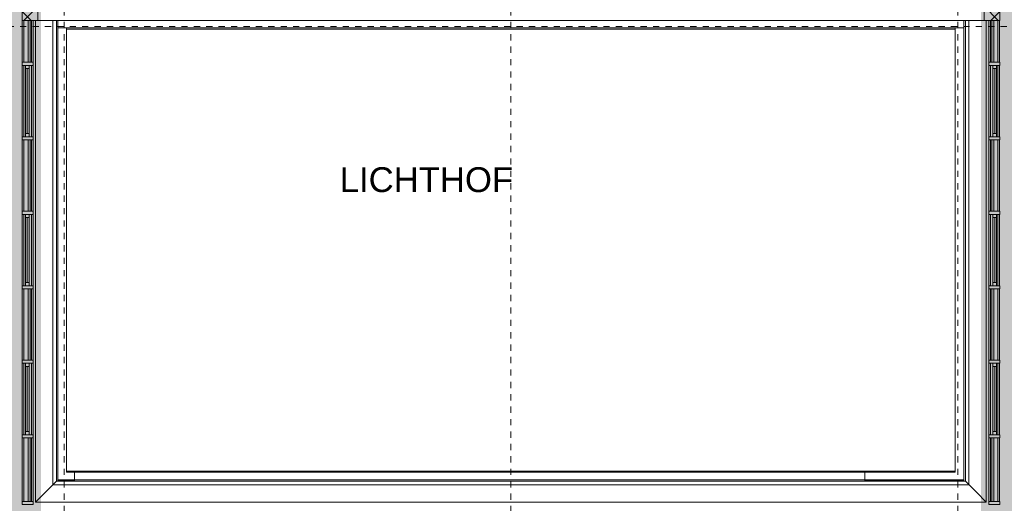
# Model space of a CAD drawing. Header units: metres. Extents: x -52 to 123, y -78 to 33.
# Tile 85 of 112: x 33 to 49, y -3 to 5. Entities that reach past the tile are written whole.
import ezdxf

# ---------------------------------------------------------------- set-up
doc = ezdxf.new("R2010")
doc.units = ezdxf.units.M
doc.linetypes.add('Rasterlinie', pattern=[0.019, 0.01, -0.003, 0.003, -0.003])
for name, color, linetype, lineweight in [('A_Detailelemente', 7, 'Continuous', 9), ('A_Fassadenelemente', 7, 'Continuous', 9), ('A_Fassadenpfosten', 7, 'Continuous', 9), ('A_Geschossdecken', 7, 'Continuous', 9), ('A_Raster', 7, 'Continuous', 9), ('A_Räume_Beschriftung', 7, 'Continuous', 9), ('A_Wände', 7, 'Continuous', 9), ('Allgemeines Modell', 7, 'Continuous', 9)]:
    doc.layers.add(name, color=color, linetype=linetype, lineweight=lineweight)
doc.styles.add('Arial_B', font='txt', dxfattribs={"height": 0.4})

# ---------------------------------------------------------------- blocks, each defined once
blk = doc.blocks.new('Pfosten rechteckig - 475x251_Winkel-1782687-BS_Übersicht_O1_BRANDSCHUTZ')
at = {"layer": 'A_Fassadenpfosten'}
h = blk.add_hatch(dxfattribs=at)
h.set_pattern_fill('FP_49', color=256, style=0, pattern_type=2)
h.set_pattern_definition([(315, (-2.974, 31.971), (0.1414214, 0.1414214), []), (45, (-2.974, 31.971), (-0.1414214, 0.1414214), [])])
h.paths.add_polyline_path([(-0.475, 0.067), (-0.475, -0.14), (0, -0.14), (0, 0.11), (-0.475, 0.11)], flags=0)
for p, q in [((0, 0.11), (-0.475, 0.11)), ((-0.475, 0.11), (-0.475, -0.14)), ((0, -0.14), (0, 0.11)), ((-0.475, -0.14), (0, -0.14))]:
    blk.add_line(p, q, dxfattribs=at)
blk = doc.blocks.new('Systemelement - Verglasung-1782688-BS_Übersicht_O1_BRANDSCHUTZ')
at = {"layer": 'A_Fassadenelemente'}
for p, q in [((0.3375, 0.015), (-0.3375, 0.015)), ((-0.3375, 0.015), (-0.3375, -0.015)), ((0.3375, -0.015), (0.3375, 0.015)), ((-0.3375, -0.015), (0.3375, -0.015))]:
    blk.add_line(p, q, dxfattribs=at)
blk = doc.blocks.new('Pfosten rechteckig - 25x175-1782682-BS_Übersicht_O1_BRANDSCHUTZ')
at = {"layer": 'A_Fassadenpfosten'}
for p, q in [((33.309, 3.928), (33.309, 4.603)), ((33.429, 4.603), (33.429, 3.928))]:
    blk.add_line(p, q, dxfattribs=at)
blk = doc.blocks.new('GSH_Fassade_Fenster_1flg - GSH_Fassade_Fenster_1flg-6000006-BS_Übersicht_O1_BRANDSCHUTZ')
at = {"layer": 'A_Fassadenelemente'}
for p, q in [((-0.525, 0), (-0.575, 0)), ((-0.575, 0), (-0.575, -0.06)), ((-0.525, -0.06), (-0.525, 0)), ((-0.525, 0), (0.525, 0)), ((0.575, 0), (0.525, 0)), ((0.525, 0), (0.525, -0.06)), ((0.575, -0.06), (0.575, 0)), ((-0.575, -0.06), (-0.525, -0.06)), ((0.525, -0.03), (-0.525, -0.03)), ((0.525, -0.06), (-0.525, -0.06)), ((0.525, -0.06), (0.575, -0.06))]:
    blk.add_line(p, q, dxfattribs=at)
blk = doc.blocks.new('Systemelement - Verglasung-1782691-BS_Übersicht_O1_BRANDSCHUTZ')
at = {"layer": 'A_Fassadenelemente'}
for p, q in [((0.575, 0.015), (-0.575, 0.015)), ((-0.575, 0.015), (-0.575, -0.015)), ((0.575, -0.015), (0.575, 0.015)), ((-0.575, -0.015), (0.575, -0.015))]:
    blk.add_line(p, q, dxfattribs=at)
blk = doc.blocks.new('Systemelement - Verglasung-1782693-BS_Übersicht_O1_BRANDSCHUTZ')
at = {"layer": 'A_Fassadenelemente'}
for p, q in [((0.513, 0.015), (-0.513, 0.015)), ((-0.513, 0.015), (-0.513, -0.015)), ((0.513, -0.015), (0.513, 0.015)), ((-0.513, -0.015), (0.513, -0.015))]:
    blk.add_line(p, q, dxfattribs=at)
blk = doc.blocks.new('Pfosten rechteckig - 125x176-1782699-BS_Übersicht_O1_BRANDSCHUTZ')
at = {"layer": 'A_Fassadenpfosten'}
for p, q in [((33.281, 2.728), (33.281, 3.878)), ((33.457, 2.728), (33.457, 3.878))]:
    blk.add_line(p, q, dxfattribs=at)
blk = doc.blocks.new('Pfosten rechteckig - 125x176-3765382-BS_Übersicht_O1_BRANDSCHUTZ')
at = {"layer": 'A_Fassadenpfosten'}
for p, q in [((33.281, -3.147), (33.281, -2.122)), ((33.457, -3.147), (33.457, -2.122))]:
    blk.add_line(p, q, dxfattribs=at)
blk = doc.blocks.new('Pfosten rechteckig - 50x176-1782683-BS_Übersicht_O1_BRANDSCHUTZ')
at = {"layer": 'A_Fassadenpfosten'}
for p, q in [((-0.025, 0.1105), (0.025, 0.1105)), ((-0.025, -0.0655), (-0.025, 0.1105)), ((0.025, 0.1105), (0.025, -0.0655)), ((0.025, -0.0655), (-0.025, -0.0655))]:
    blk.add_line(p, q, dxfattribs=at)
blk = doc.blocks.new('Pfosten rechteckig - 25x175-1669745-BS_Übersicht_O1_BRANDSCHUTZ')
at = {"layer": 'A_Fassadenpfosten'}
for p, q in [((33.309, -3.147), (33.309, -2.122)), ((33.429, -2.122), (33.429, -3.147))]:
    blk.add_line(p, q, dxfattribs=at)
blk = doc.blocks.new('Pfosten rechteckig - 25x175-1661286-BS_Übersicht_O1_BRANDSCHUTZ')
at = {"layer": 'A_Fassadenpfosten'}
for p, q in [((33.309, -2.072), (33.309, -0.922)), ((33.429, -0.922), (33.429, -2.072))]:
    blk.add_line(p, q, dxfattribs=at)
blk = doc.blocks.new('Pfosten rechteckig - 125x176-1782700-BS_Übersicht_O1_BRANDSCHUTZ')
at = {"layer": 'A_Fassadenpfosten'}
for p, q in [((33.281, 3.928), (33.281, 4.603)), ((33.457, 3.928), (33.457, 4.603))]:
    blk.add_line(p, q, dxfattribs=at)
blk = doc.blocks.new('Pfosten rechteckig - 475x251_Winkel-1782493-BS_Übersicht_O1_BRANDSCHUTZ')
at = {"layer": 'A_Fassadenpfosten'}
h = blk.add_hatch(dxfattribs=at)
h.set_pattern_fill('FP_50', color=256, style=0, pattern_type=2)
h.set_pattern_definition([(315, (-2.974, 47.5), (0.14142136, 0.14142136), []), (45, (-2.974, 47.5), (-0.14142136, 0.14142136), [])])
h.paths.add_polyline_path([(-0.475, 0.0375), (-0.475, -0.1105), (0, -0.1105), (0, 0.1405), (-0.475, 0.1405), (-0.475, 0.0395)], flags=0)
for p, q in [((0, 0.1405), (-0.475, 0.1405)), ((-0.475, 0.1405), (-0.475, -0.1105)), ((0, -0.1105), (0, 0.1405)), ((-0.475, -0.1105), (0, -0.1105))]:
    blk.add_line(p, q, dxfattribs=at)
blk = doc.blocks.new('Systemelement - Verglasung-1782494-BS_Übersicht_O1_BRANDSCHUTZ')
at = {"layer": 'A_Fassadenelemente'}
for p, q in [((0.3375, 0.015), (-0.3375, 0.015)), ((-0.3375, 0.015), (-0.3375, -0.015)), ((0.3375, -0.015), (0.3375, 0.015)), ((-0.3375, -0.015), (0.3375, -0.015))]:
    blk.add_line(p, q, dxfattribs=at)
blk = doc.blocks.new('Pfosten rechteckig - 25x175-1782491-BS_Übersicht_O1_BRANDSCHUTZ')
at = {"layer": 'A_Fassadenpfosten'}
for p, q in [((48.883, 3.928), (48.883, 4.603)), ((49.003, 4.603), (49.003, 3.928))]:
    blk.add_line(p, q, dxfattribs=at)
blk = doc.blocks.new('GSH_Fassade_Fenster_1flg - GSH_Fassade_Fenster_1flg-V67-BS_Übersicht_O1_BRANDSCHUTZ')
at = {"layer": 'A_Fassadenelemente'}
for p, q in [((-0.525, 0.06), (-0.575, 0.06)), ((-0.575, 0.06), (-0.575, 0)), ((-0.575, 0), (-0.525, 0)), ((-0.525, 0), (-0.525, 0.06)), ((-0.525, 0.06), (0.525, 0.06)), ((0.525, 0.03), (-0.525, 0.03)), ((0.525, 0), (-0.525, 0)), ((0.575, 0.06), (0.525, 0.06)), ((0.525, 0.06), (0.525, 0)), ((0.525, 0), (0.575, 0)), ((0.575, 0), (0.575, 0.06))]:
    blk.add_line(p, q, dxfattribs=at)
blk = doc.blocks.new('Systemelement - Verglasung-V68-BS_Übersicht_O1_BRANDSCHUTZ')
at = {"layer": 'A_Fassadenelemente'}
for p, q in [((0.575, 0.015), (-0.575, 0.015)), ((-0.575, 0.015), (-0.575, -0.015)), ((0.575, -0.015), (0.575, 0.015)), ((-0.575, -0.015), (0.575, -0.015))]:
    blk.add_line(p, q, dxfattribs=at)
blk = doc.blocks.new('Systemelement - Verglasung-1782495-BS_Übersicht_O1_BRANDSCHUTZ')
at = {"layer": 'A_Fassadenelemente'}
for p, q in [((0.513, 0.015), (-0.513, 0.015)), ((-0.513, 0.015), (-0.513, -0.015)), ((0.513, -0.015), (0.513, 0.015)), ((-0.513, -0.015), (0.513, -0.015))]:
    blk.add_line(p, q, dxfattribs=at)
blk = doc.blocks.new('Pfosten rechteckig - 125x176-V69-BS_Übersicht_O1_BRANDSCHUTZ')
at = {"layer": 'A_Fassadenpfosten'}
for p, q in [((48.855, 2.728), (48.855, 3.878)), ((49.031, 2.728), (49.031, 3.878))]:
    blk.add_line(p, q, dxfattribs=at)
blk = doc.blocks.new('Pfosten rechteckig - 125x176-3765258-BS_Übersicht_O1_BRANDSCHUTZ')
at = {"layer": 'A_Fassadenpfosten'}
for p, q in [((48.855, -3.147), (48.855, -2.122)), ((49.031, -3.147), (49.031, -2.122))]:
    blk.add_line(p, q, dxfattribs=at)
blk = doc.blocks.new('Pfosten rechteckig - 50x176-V70-BS_Übersicht_O1_BRANDSCHUTZ')
at = {"layer": 'A_Fassadenpfosten'}
for p, q in [((-0.025, 0.0655), (0.025, 0.0655)), ((-0.025, -0.1105), (-0.025, 0.0655)), ((0.025, 0.0655), (0.025, -0.1105)), ((0.025, -0.1105), (-0.025, -0.1105))]:
    blk.add_line(p, q, dxfattribs=at)
blk = doc.blocks.new('Pfosten rechteckig - 25x175-1673963-BS_Übersicht_O1_BRANDSCHUTZ')
at = {"layer": 'A_Fassadenpfosten'}
for p, q in [((48.883, -3.147), (48.883, -2.122)), ((49.003, -2.122), (49.003, -3.147))]:
    blk.add_line(p, q, dxfattribs=at)
blk = doc.blocks.new('Pfosten rechteckig - 25x175-V71-BS_Übersicht_O1_BRANDSCHUTZ')
at = {"layer": 'A_Fassadenpfosten'}
for p, q in [((48.883, -2.072), (48.883, -0.922)), ((49.003, -0.922), (49.003, -2.072))]:
    blk.add_line(p, q, dxfattribs=at)
blk = doc.blocks.new('Pfosten rechteckig - 125x176-1782492-BS_Übersicht_O1_BRANDSCHUTZ')
at = {"layer": 'A_Fassadenpfosten'}
for p, q in [((48.855, 3.928), (48.855, 4.603)), ((49.031, 3.928), (49.031, 4.603))]:
    blk.add_line(p, q, dxfattribs=at)
blk = doc.blocks.new('Pfosten rechteckig - 50x176-3765261-BS_Übersicht_O1_BRANDSCHUTZ')
at = {"layer": 'A_Fassadenpfosten'}
for p, q in [((-0.05, 0.0655), (0, 0.0655)), ((-0.05, -0.1105), (-0.05, 0.0655)), ((0, 0.0655), (0, -0.1105)), ((0, -0.1105), (-0.05, -0.1105))]:
    blk.add_line(p, q, dxfattribs=at)
blk = doc.blocks.new('Pfosten rechteckig - 50x176-3765381-BS_Übersicht_O1_BRANDSCHUTZ')
at = {"layer": 'A_Fassadenpfosten'}
for p, q in [((-0.05, 0.1105), (0, 0.1105)), ((-0.05, -0.0655), (-0.05, 0.1105)), ((0, 0.1105), (0, -0.0655)), ((0, -0.0655), (-0.05, -0.0655))]:
    blk.add_line(p, q, dxfattribs=at)

msp = doc.modelspace()

# ---------------------------------------------------------------- hatches: boundary and pattern name
at = {"layer": 'A_Detailelemente', "true_color": 0xc2e2c4}
for points in [[(32.477, -33.197), (33.206, -33.197), (33.206, -16.347), (49.032, -16.347), (49.032, -11.847), (33.28, -11.847), (33.28, 21.913), (28.606, 21.913), (28.606, -3.447), (28.626, -3.447), (28.626, -7.947), (28.606, -7.947), (28.606, -33.197), (32.206, -33.197)], [(49.106, -33.267), (53.706, -33.267), (53.706, -16.422), (54.28, -16.422), (54.28, -11.847), (53.68, -11.847), (53.68, 12.263), (49.032, 12.263), (49.032, -33.267), (49.102, -33.267)]]:
    msp.add_hatch(color=254, dxfattribs=at).paths.add_polyline_path(points, flags=0)
at = {"layer": 'A_Detailelemente', "true_color": 0xff5959}
h = msp.add_hatch(color=11, dxfattribs=at)
h.paths.add_polyline_path([(33.28, -3.497), (33.581, -3.497), (33.581, 5.078), (33.28, 5.078), (33.28, -3.475)], flags=0)
h.paths.add_polyline_path([(24.78, -3.447), (28.606, -3.447), (28.606, -3.097), (20.156, -3.097), (20.156, -3.447), (24.656, -3.447)], flags=0)
h = msp.add_hatch(color=11, dxfattribs=at)
h.paths.add_polyline_path([(48.907, -3.497), (49.032, -3.497), (49.031, 5.078), (48.731, 5.078), (48.731, -3.497), (48.906, -3.497)], flags=0)
h.paths.add_polyline_path([(53.693, -3.497), (53.981, -3.497), (53.981, 5.078), (53.68, 5.078), (53.68, -3.497), (53.693, -3.497)], flags=0)

# ---------------------------------------------------------------- linework, layer by layer
at = {"layer": 'A_Geschossdecken'}
for p, q in [((48.316, 4.463), (33.996, 4.463)), ((33.996, -2.657), (48.316, -2.657))]:
    msp.add_line(p, q, dxfattribs=at)
at = {"layer": 'A_Raster', "linetype": 'Rasterlinie'}
for p, q in [((33.956, -64.12), (33.956, 31.557)), ((41.156, -64.12), (41.156, 31.557)), ((48.356, -64.12), (48.356, 31.557)), ((9.846, 4.503), (94.587, 4.503))]:
    msp.add_line(p, q, dxfattribs=at)
at = {"layer": 'A_Wände'}
for p, q in [((33.775, -2.878), (33.775, 4.603)), ((33.834, -2.819), (33.834, 4.603)), ((33.856, 4.603), (33.856, -2.817)), ((48.456, -2.817), (48.456, 4.603)), ((48.478, 4.603), (48.478, -2.819)), ((48.537, 4.603), (48.537, -2.878)), ((48.456, 4.483), (33.856, 4.483)), ((33.996, 4.483), (33.996, -2.677)), ((48.316, -2.677), (48.316, 4.483)), ((33.996, -2.677), (48.316, -2.677)), ((34.125, -2.677), (34.125, -2.797)), ((46.856, -2.677), (46.856, -2.797)), ((33.834, -2.819), (33.656, -2.997)), ((34.125, -2.819), (33.834, -2.819)), ((33.856, -2.797), (34.125, -2.797)), ((34.125, -2.817), (33.856, -2.817)), ((46.856, -2.797), (48.456, -2.797)), ((48.456, -2.817), (46.856, -2.817)), ((48.478, -2.819), (46.856, -2.819)), ((48.656, -2.997), (48.478, -2.819)), ((34.125, -2.878), (33.775, -2.878)), ((48.537, -2.878), (46.856, -2.878))]:
    msp.add_line(p, q, dxfattribs=at)
at = {"layer": 'Allgemeines Modell'}
for p, q in [((33.496, 4.603), (33.496, -3.157)), ((43.95, 4.603), (33.532, 4.603)), ((48.78, 4.603), (43.95, 4.603)), ((48.816, -3.157), (48.816, 4.603)), ((34.125, -2.797), (38.362, -2.797)), ((34.125, -2.818), (34.125, -2.797)), ((34.125, -2.818), (38.362, -2.818)), ((34.125, -2.818), (34.125, -2.819)), ((38.362, -2.797), (46.856, -2.797)), ((38.362, -2.818), (46.856, -2.818)), ((46.856, -2.797), (46.856, -2.818)), ((46.856, -2.819), (46.856, -2.818)), ((33.656, -2.997), (33.496, -3.157)), ((34.125, -2.878), (38.362, -2.878)), ((38.362, -2.878), (46.856, -2.878)), ((48.656, -2.997), (48.816, -3.157)), ((33.496, -3.157), (34.125, -3.157)), ((38.362, -3.157), (34.125, -3.157)), ((46.856, -3.157), (38.362, -3.157)), ((46.856, -3.157), (48.816, -3.157))]:
    msp.add_line(p, q, dxfattribs=at)

# ---------------------------------------------------------------- block references
at = {"layer": 'A_Fassadenelemente'}
for name, p, rotation in [('Systemelement - Verglasung-1782688-BS_Übersicht_O1_BRANDSCHUTZ', (33.392, 4.266), 270.0000000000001), ('Systemelement - Verglasung-1782494-BS_Übersicht_O1_BRANDSCHUTZ', (48.921, 4.266), 269.9999999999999), ('GSH_Fassade_Fenster_1flg - GSH_Fassade_Fenster_1flg-6000006-BS_Übersicht_O1_BRANDSCHUTZ', (33.392, 3.303), 270.0000000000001), ('GSH_Fassade_Fenster_1flg - GSH_Fassade_Fenster_1flg-V67-BS_Übersicht_O1_BRANDSCHUTZ', (48.921, 3.303), 269.9999999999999), ('Systemelement - Verglasung-1782691-BS_Übersicht_O1_BRANDSCHUTZ', (33.392, 2.103), 270.0000000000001), ('Systemelement - Verglasung-V68-BS_Übersicht_O1_BRANDSCHUTZ', (48.921, 2.103), 269.9999999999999), ('GSH_Fassade_Fenster_1flg - GSH_Fassade_Fenster_1flg-6000006-BS_Übersicht_O1_BRANDSCHUTZ', (33.392, 0.903), 270.0000000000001), ('GSH_Fassade_Fenster_1flg - GSH_Fassade_Fenster_1flg-V67-BS_Übersicht_O1_BRANDSCHUTZ', (48.921, 0.903), 269.9999999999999), ('Systemelement - Verglasung-1782691-BS_Übersicht_O1_BRANDSCHUTZ', (33.392, -0.297), 270.0000000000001), ('Systemelement - Verglasung-V68-BS_Übersicht_O1_BRANDSCHUTZ', (48.921, -0.297), 269.9999999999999), ('GSH_Fassade_Fenster_1flg - GSH_Fassade_Fenster_1flg-6000006-BS_Übersicht_O1_BRANDSCHUTZ', (33.392, -1.497), 270.0000000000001), ('GSH_Fassade_Fenster_1flg - GSH_Fassade_Fenster_1flg-V67-BS_Übersicht_O1_BRANDSCHUTZ', (48.921, -1.497), 269.9999999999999), ('Systemelement - Verglasung-1782693-BS_Übersicht_O1_BRANDSCHUTZ', (33.392, -2.634), 270.0000000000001), ('Systemelement - Verglasung-1782495-BS_Übersicht_O1_BRANDSCHUTZ', (48.921, -2.634), 269.9999999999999)]:
    msp.add_blockref(name, p, dxfattribs=dict(at, rotation=rotation))
at = {"layer": 'A_Fassadenpfosten'}
for name, p, rotation in [('Pfosten rechteckig - 475x251_Winkel-1782687-BS_Übersicht_O1_BRANDSCHUTZ', (33.392, 5.078), 90.00000000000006), ('Pfosten rechteckig - 475x251_Winkel-1782493-BS_Übersicht_O1_BRANDSCHUTZ', (48.921, 5.078), 89.99999999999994)]:
    msp.add_blockref(name, p, dxfattribs=dict(at, rotation=rotation))
for name, p in [('Pfosten rechteckig - 125x176-1782700-BS_Übersicht_O1_BRANDSCHUTZ', (0, 0)), ('Pfosten rechteckig - 25x175-1782682-BS_Übersicht_O1_BRANDSCHUTZ', (0, 0)), ('Pfosten rechteckig - 125x176-1782492-BS_Übersicht_O1_BRANDSCHUTZ', (0, 0)), ('Pfosten rechteckig - 25x175-1782491-BS_Übersicht_O1_BRANDSCHUTZ', (0, 0)), ('Pfosten rechteckig - 125x176-1782699-BS_Übersicht_O1_BRANDSCHUTZ', (0, 0)), ('Pfosten rechteckig - 25x175-1661286-BS_Übersicht_O1_BRANDSCHUTZ', (0, 4.8)), ('Pfosten rechteckig - 125x176-V69-BS_Übersicht_O1_BRANDSCHUTZ', (0, 0)), ('Pfosten rechteckig - 25x175-V71-BS_Übersicht_O1_BRANDSCHUTZ', (0, 4.8)), ('Pfosten rechteckig - 125x176-1782699-BS_Übersicht_O1_BRANDSCHUTZ', (0, -1.2)), ('Pfosten rechteckig - 25x175-1661286-BS_Übersicht_O1_BRANDSCHUTZ', (0, 3.6)), ('Pfosten rechteckig - 125x176-V69-BS_Übersicht_O1_BRANDSCHUTZ', (0, -1.2)), ('Pfosten rechteckig - 25x175-V71-BS_Übersicht_O1_BRANDSCHUTZ', (0, 3.6)), ('Pfosten rechteckig - 125x176-1782699-BS_Übersicht_O1_BRANDSCHUTZ', (0, -2.4)), ('Pfosten rechteckig - 25x175-1661286-BS_Übersicht_O1_BRANDSCHUTZ', (0, 2.4)), ('Pfosten rechteckig - 125x176-V69-BS_Übersicht_O1_BRANDSCHUTZ', (0, -2.4)), ('Pfosten rechteckig - 25x175-V71-BS_Übersicht_O1_BRANDSCHUTZ', (0, 2.4)), ('Pfosten rechteckig - 125x176-1782699-BS_Übersicht_O1_BRANDSCHUTZ', (0, -3.6)), ('Pfosten rechteckig - 25x175-1661286-BS_Übersicht_O1_BRANDSCHUTZ', (0, 1.2)), ('Pfosten rechteckig - 125x176-V69-BS_Übersicht_O1_BRANDSCHUTZ', (0, -3.6)), ('Pfosten rechteckig - 25x175-V71-BS_Übersicht_O1_BRANDSCHUTZ', (0, 1.2)), ('Pfosten rechteckig - 125x176-1782699-BS_Übersicht_O1_BRANDSCHUTZ', (0, -4.8)), ('Pfosten rechteckig - 25x175-1661286-BS_Übersicht_O1_BRANDSCHUTZ', (0, 0)), ('Pfosten rechteckig - 125x176-V69-BS_Übersicht_O1_BRANDSCHUTZ', (0, -4.8)), ('Pfosten rechteckig - 25x175-V71-BS_Übersicht_O1_BRANDSCHUTZ', (0, 0)), ('Pfosten rechteckig - 125x176-3765382-BS_Übersicht_O1_BRANDSCHUTZ', (0, 0)), ('Pfosten rechteckig - 25x175-1669745-BS_Übersicht_O1_BRANDSCHUTZ', (0, 0)), ('Pfosten rechteckig - 125x176-3765258-BS_Übersicht_O1_BRANDSCHUTZ', (0, 0)), ('Pfosten rechteckig - 25x175-1673963-BS_Übersicht_O1_BRANDSCHUTZ', (0, 0))]:
    msp.add_blockref(name, p, dxfattribs=at)
at = {"layer": 'A_Fassadenpfosten', "extrusion": (0, 0, -1)}
for name, p, rotation in [('Pfosten rechteckig - 50x176-1782683-BS_Übersicht_O1_BRANDSCHUTZ', (-33.392, 3.903), 269.9999999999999), ('Pfosten rechteckig - 50x176-V70-BS_Übersicht_O1_BRANDSCHUTZ', (-48.921, 3.903), 270.0000000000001), ('Pfosten rechteckig - 50x176-1782683-BS_Übersicht_O1_BRANDSCHUTZ', (-33.392, 2.703), 269.9999999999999), ('Pfosten rechteckig - 50x176-V70-BS_Übersicht_O1_BRANDSCHUTZ', (-48.921, 2.703), 270.0000000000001), ('Pfosten rechteckig - 50x176-1782683-BS_Übersicht_O1_BRANDSCHUTZ', (-33.392, 1.503), 269.9999999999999), ('Pfosten rechteckig - 50x176-V70-BS_Übersicht_O1_BRANDSCHUTZ', (-48.921, 1.503), 270.0000000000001), ('Pfosten rechteckig - 50x176-1782683-BS_Übersicht_O1_BRANDSCHUTZ', (-33.392, 0.303), 269.9999999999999), ('Pfosten rechteckig - 50x176-V70-BS_Übersicht_O1_BRANDSCHUTZ', (-48.921, 0.303), 270.0000000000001), ('Pfosten rechteckig - 50x176-1782683-BS_Übersicht_O1_BRANDSCHUTZ', (-33.392, -0.897), 269.9999999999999), ('Pfosten rechteckig - 50x176-V70-BS_Übersicht_O1_BRANDSCHUTZ', (-48.921, -0.897), 270.0000000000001), ('Pfosten rechteckig - 50x176-1782683-BS_Übersicht_O1_BRANDSCHUTZ', (-33.392, -2.097), 269.9999999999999), ('Pfosten rechteckig - 50x176-V70-BS_Übersicht_O1_BRANDSCHUTZ', (-48.921, -2.097), 270.0000000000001), ('Pfosten rechteckig - 50x176-3765381-BS_Übersicht_O1_BRANDSCHUTZ', (-33.392, -3.197), 269.9999999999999), ('Pfosten rechteckig - 50x176-3765261-BS_Übersicht_O1_BRANDSCHUTZ', (-48.921, -3.197), 270.0000000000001)]:
    msp.add_blockref(name, p, dxfattribs=dict(at, rotation=rotation))

# ---------------------------------------------------------------- texts
at = {"layer": 'A_Räume_Beschriftung', "insert": (38.397, 2.237), "char_height": 0.4, "width": 3.47932, "attachment_point": 1, "style": 'Arial_B'}
msp.add_mtext('LICHTHOF', dxfattribs=at)

doc.saveas('drawing.dxf')
